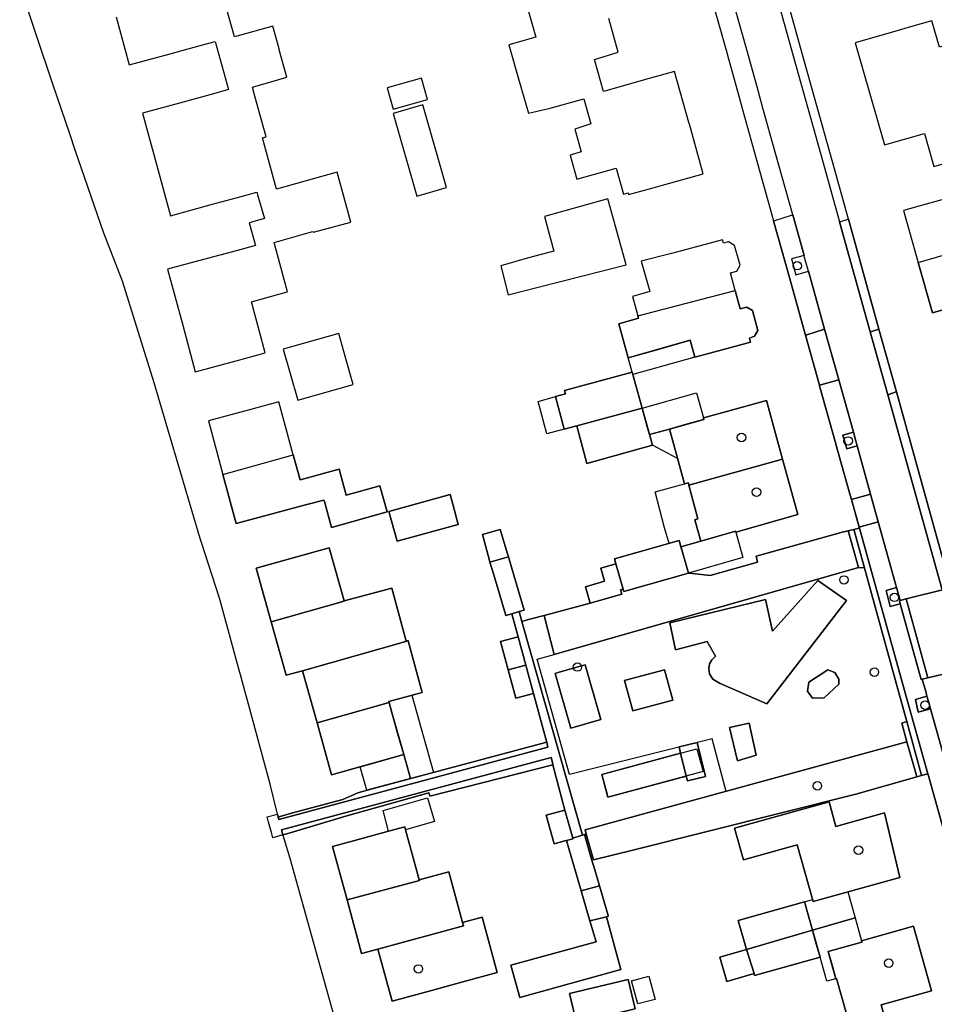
# Model space of a CAD drawing. Header units: inches. Extents: x 167021 to 167232, y 413026 to 413366.
# Tile 2 of 4: x 167043 to 167151, y 413139 to 413256. Entities that reach past the tile are written whole.
import ezdxf

# ---------------------------------------------------------------- set-up
doc = ezdxf.new("R2010")
doc.units = ezdxf.units.IN
doc.header["$MEASUREMENT"] = 0
doc.header["$PDMODE"] = 33
doc.header["$PDSIZE"] = -3
for name, color, linetype in [('begroeidTerreindeel_v selection', 13, 'Continuous'), ('bomen_20_1', 130, 'Continuous'), ('functioneelGebied_v selection', 198, 'Continuous'), ('gebouwInstallatie_v selection', 142, 'Continuous'), ('hagen', 122, 'Continuous'), ('huisnummerreeks_p selection', 17, 'Continuous'), ('onbegroeidTerreindeel_v selection', 217, 'Continuous'), ('onbegroeidTerreindeel_v selection 1', 62, 'Continuous'), ('overigBouwwerk_v selection', 142, 'Continuous'), ('pand_v selection', 171, 'Continuous'), ('wegdeel_v selection', 26, 'Continuous')]:
    doc.layers.add(name, color=color, linetype=linetype)

msp = doc.modelspace()

# ---------------------------------------------------------------- linework, layer by layer
at = {"layer": 'begroeidTerreindeel_v selection'}
for points in [[(167103.356, 413184.859), (167105.037, 413185.293), (167105.074, 413185.148), (167106.226, 413180.682), (167142.208, 413190.989), (167141.049, 413195.179), (167141.009, 413195.324), (167141.647, 413195.475), (167141.687, 413195.33), (167146.862, 413176.61), (167147.924, 413172.771), (167147.356, 413172.577), (167147.952, 413170.362), (167109.89, 413159.955), (167110.031, 413159.452), (167109.838, 413159.402), (167109.569, 413159.325), (167102.408, 413184.602), (167102.924, 413184.742)], [(167142.316, 413195.633), (167147.667, 413176.452), (167150.414, 413166.607), (167149.685, 413166.399), (167149.645, 413166.543), (167147.924, 413172.771), (167146.862, 413176.61), (167141.687, 413195.33), (167141.647, 413195.475)], [(167110.495, 413186.746), (167114.246, 413187.811), (167114.095, 413188.343), (167114.382, 413188.424), (167114.46, 413188.15), (167122.1, 413190.32), (167122.576, 413190.268), (167124.667, 413190.037), (167130.284, 413191.593), (167130.126, 413192.295), (167130.987, 413192.537), (167140.427, 413195.186), (167141.009, 413195.324), (167141.049, 413195.179), (167142.208, 413190.989), (167106.226, 413180.682), (167105.074, 413185.148), (167105.037, 413185.293)], [(167125.305, 413180.501), (167124.883, 413180.057), (167124.61, 413179.59), (167124.518, 413179.026), (167124.598, 413178.407), (167125.005, 413177.765), (167125.779, 413177.318), (167131.372, 413174.845), (167140.782, 413187.072), (167137.423, 413189.447), (167132.046, 413183.468), (167131.231, 413187.207), (167119.903, 413184.43), (167120.596, 413181.232), (167124.306, 413182.22)], [(167147.851, 413187.263), (167150.416, 413177.937), (167149.753, 413177.772), (167149.616, 413177.738), (167147.149, 413186.676), (167147.049, 413187.04), (167147.159, 413187.071)], [(167106.37, 413178.464), (167108.201, 413171.998), (167111.74, 413173.001), (167109.909, 413179.467), (167106.533, 413178.51)], [(167119.295, 413178.898), (167114.686, 413177.655), (167114.546, 413177.617), (167115.515, 413174.022), (167120.264, 413175.303)], [(167136.193, 413176.37), (167136.788, 413175.539), (167138.174, 413175.58), (167139.885, 413177.183), (167139.901, 413177.792), (167139.402, 413178.547), (167138.602, 413178.89), (167136.347, 413177.424)], [(167126.947, 413172.069), (167127.892, 413168.127), (167130.112, 413168.802), (167129.284, 413172.577)], [(167147.924, 413172.771), (167149.645, 413166.543), (167149.685, 413166.399), (167149.108, 413166.233), (167149.103, 413166.232), (167149.062, 413166.376), (167147.952, 413170.362), (167147.356, 413172.577)], [(167075.171, 413161.926), (167081.25, 413163.565), (167083.002, 413164.325), (167084.697, 413164.817), (167105.202, 413170.279), (167105.338, 413170.315), (167105.347, 413170.317), (167105.5, 413169.75), (167073.679, 413161.198), (167073.611, 413161.468), (167073.842, 413161.536)], [(167141.91, 413164.174), (167115.681, 413157.606), (167110.888, 413156.406), (167110.031, 413159.452), (167109.89, 413159.955), (167147.952, 413170.362), (167149.062, 413166.376), (167149.103, 413166.232)], [(167122.002, 413165.746), (167124.139, 413166.28), (167123.133, 413170.307), (167120.996, 413169.773), (167121.185, 413169.016), (167111.862, 413166.49), (167112.575, 413163.86), (167112.588, 413163.811), (167121.858, 413166.322)], [(167106.09, 413167.657), (167091.532, 413163.93), (167091.517, 413163.983), (167091.42, 413164.334), (167081.7, 413161.628), (167074.62, 413159.514), (167074.165, 413159.378), (167073.987, 413159.971), (167105.86, 413168.53), (167106.024, 413167.909)]]:
    msp.add_lwpolyline(points, close=True, dxfattribs=at)
at = {"layer": 'bomen_20_1'}
for p in [(167134.979, 413226.644), (167140.991, 413205.933), (167140.5, 413189.5), (167146.463, 413187.437), (167108.978, 413179.203), (167144.1, 413178.6), (167150.1, 413174.7), (167137.361, 413165.172)]:
    msp.add_point(p, dxfattribs=at)
at = {"layer": 'functioneelGebied_v selection'}
for points in [[(167142.894, 413190.964), (167147.924, 413172.771), (167147.356, 413172.577), (167147.952, 413170.362), (167126.575, 413164.517), (167124.932, 413170.735), (167108.046, 413166.517), (167104.221, 413180.126), (167106.226, 413180.682), (167142.208, 413190.989)], [(167123.837, 413166.858), (167112.588, 413163.811), (167111.862, 413166.49), (167121.334, 413169.056), (167123.111, 413169.537)]]:
    msp.add_lwpolyline(points, close=True, dxfattribs=at)
at = {"layer": 'gebouwInstallatie_v selection'}
for points in [[(167122.319, 413217.825), (167122.599, 413216.824), (167122.879, 413215.823), (167115.549, 413213.766), (167114.987, 413215.768), (167118.653, 413216.797)], [(167104.336, 413210.612), (167106.376, 413211.165), (167106.898, 413209.242), (167107.419, 413207.318), (167105.379, 413206.765)], [(167120.817, 413203.873), (167117.859, 413205.428), (167117.509, 413206.68), (167119.85, 413207.334), (167120.209, 413206.051), (167120.567, 413204.768)], [(167123.567, 413194.089), (167121.219, 413193.422), (167121.012, 413194.15), (167119.823, 413193.812), (167119.298, 413195.662), (167118.16, 413199.91), (167121.662, 413200.849), (167122.097, 413200.965), (167122.165, 413200.711), (167123.235, 413196.717), (167122.861, 413196.613)], [(167087.08, 413173.68), (167086.704, 413175.014), (167086.668, 413175.142), (167088.647, 413175.675), (167089.392, 413175.876), (167091.965, 413166.753), (167089.239, 413166.027), (167088.44, 413168.86), (167087.76, 413171.27)]]:
    msp.add_lwpolyline(points, close=True, dxfattribs=at)
at = {"layer": 'hagen'}
for points in [[(167142.316, 413195.633), (167141.647, 413195.475), (167141.687, 413195.33), (167146.862, 413176.61), (167147.924, 413172.771), (167149.645, 413166.543), (167149.685, 413166.399), (167150.414, 413166.607), (167147.667, 413176.452)], [(167147.851, 413187.263), (167147.159, 413187.071), (167147.049, 413187.04), (167147.149, 413186.676), (167149.616, 413177.738), (167149.753, 413177.772), (167150.416, 413177.937)], [(167147.924, 413172.771), (167147.356, 413172.577), (167147.952, 413170.362), (167149.062, 413166.376), (167149.103, 413166.232), (167149.108, 413166.233), (167149.685, 413166.399), (167149.645, 413166.543)], [(167106.09, 413167.657), (167106.024, 413167.909), (167105.86, 413168.53), (167073.987, 413159.971), (167074.165, 413159.378), (167074.62, 413159.514), (167081.7, 413161.628), (167091.42, 413164.334), (167091.517, 413163.983), (167091.532, 413163.93)]]:
    msp.add_lwpolyline(points, close=True, dxfattribs=at)
at = {"layer": 'huisnummerreeks_p selection'}
for p in [(167128.384, 413206.341), (167130.16, 413199.877), (167142.218, 413157.562), (167145.794, 413144.208), (167090.176, 413143.531)]:
    msp.add_point(p, dxfattribs=at)
at = {"layer": 'onbegroeidTerreindeel_v selection'}
for points in [[(167124.454, 413259.657), (167126.716, 413251.549), (167126.719, 413251.538), (167128.233, 413246.114), (167128.517, 413245.094), (167130.096, 413239.435), (167131.989, 413232.649), (167132.185, 413231.947), (167134.05, 413225.26), (167134.052, 413225.254), (167135.803, 413218.979), (167135.953, 413218.442), (167137.602, 413212.531), (167137.623, 413212.455), (167139.542, 413205.577), (167139.544, 413205.569), (167141.227, 413199.537), (167141.375, 413199.005), (167142.281, 413195.758), (167142.316, 413195.633), (167141.647, 413195.475), (167141.009, 413195.324), (167140.427, 413195.186), (167130.987, 413192.537), (167130.126, 413192.295), (167130.284, 413191.593), (167124.667, 413190.037), (167122.576, 413190.268), (167122.1, 413190.32), (167121.012, 413194.15), (167113.372, 413191.98), (167113.539, 413191.392), (167111.738, 413190.88), (167112.175, 413189.341), (167109.938, 413188.705), (167110.495, 413186.746), (167105.037, 413185.293), (167103.356, 413184.859), (167102.924, 413184.742), (167102.408, 413184.602), (167102.091, 413185.769), (167102.67, 413185.94), (167101.256, 413190.736), (167100.816, 413192.226), (167100.704, 413192.606), (167099.862, 413195.459), (167097.747, 413194.891), (167098.534, 413191.966), (167098.637, 413191.617), (167099.086, 413190.096), (167100.5, 413185.3), (167101.223, 413185.513), (167101.97, 413182.79), (167099.883, 413182.218), (167100.799, 413178.875), (167101.71, 413175.52), (167103.79, 413176.09), (167105.242, 413170.707), (167105.347, 413170.317), (167105.338, 413170.315), (167105.202, 413170.279), (167084.697, 413164.817), (167083.002, 413164.325), (167081.25, 413163.565), (167075.171, 413161.926), (167073.842, 413161.536), (167073.611, 413161.468), (167073.518, 413161.839), (167072.632, 413165.371), (167069.955, 413175.245), (167069.643, 413176.396), (167069.209, 413177.998), (167068.906, 413179.116), (167066.747, 413187.079), (167066.619, 413187.478), (167064.155, 413195.165), (167064.144, 413195.198), (167060.551, 413207.321), (167058.929, 413212.782), (167055.174, 413224.814), (167052.983, 413230.508), (167049.606, 413240.317), (167048.953, 413242.212), (167046.963, 413248.109), (167043.034, 413259.773)], [(167054.451, 413256.064), (167055.99, 413250.38), (167060.82, 413251.69), (167064.394, 413252.659), (167066.157, 413253.137), (167066.948, 413250.293), (167067.739, 413247.449), (167065.955, 413246.961), (167062.371, 413245.98), (167057.55, 413244.66), (167059.283, 413238.314), (167060.86, 413232.54), (167065.68, 413233.86), (167069.239, 413234.835), (167071.081, 413235.34), (167071.167, 413235.038), (167071.97, 413232.216), (167070.175, 413231.705), (167070.937, 413229.027), (167068.794, 413228.447), (167065.35, 413227.52), (167060.52, 413226.22), (167062.308, 413219.613), (167063.8, 413214.1), (167068.621, 413215.41), (167072.071, 413216.347), (167070.552, 413221.954), (167070.438, 413222.375), (167073.667, 413223.26), (167074.707, 413223.545), (167073.11, 413229.387), (167077.52, 413230.643), (167077.726, 413230.701), (167077.758, 413230.588), (167082.174, 413231.795), (167081.351, 413234.805), (167080.556, 413237.712), (167077.908, 413236.958), (167073.401, 413235.674), (167071.74, 413241.751), (167072.169, 413241.869), (167070.856, 413246.675), (167070.546, 413247.756), (167074.632, 413248.926), (167073.731, 413252.165), (167073.703, 413252.265), (167072.951, 413254.968), (167068.416, 413253.706), (167066.837, 413259.488)], [(167102.411, 413259.481), (167104.045, 413253.665), (167100.866, 413252.741), (167102.112, 413248.454), (167103.217, 413244.652), (167105.779, 413245.281), (167109.735, 413246.38), (167110.559, 413243.398), (167108.665, 413242.777), (167109.421, 413240.084), (167108.114, 413239.717), (167108.165, 413239.536), (167108.91, 413236.88), (167113.545, 413238.18), (167114.415, 413235.081), (167114.977, 413235.239), (167115.031, 413235.046), (167117.92, 413235.856), (167119.04, 413236.17), (167123.86, 413237.52), (167122.22, 413243.382), (167122.167, 413243.572), (167120.48, 413249.6), (167117.476, 413248.759), (167112.077, 413247.246), (167111.018, 413251.021), (167113.812, 413251.885), (167112.696, 413255.863)], [(167155.742, 413179.18), (167146.692, 413211.725), (167144.633, 413219.128), (167141.017, 413232.134), (167139.084, 413239.087), (167135.566, 413251.739), (167133.271, 413259.992)], [(167080.206, 413137.965), (167075.002, 413156.586), (167074.19, 413159.296), (167074.165, 413159.378), (167074.62, 413159.514), (167081.7, 413161.628), (167091.42, 413164.334), (167091.517, 413163.983), (167091.532, 413163.93), (167106.09, 413167.657), (167107.5, 413162.31), (167105.29, 413161.69), (167106.22, 413158.31), (167107.512, 413158.665), (167107.689, 413158.714), (167108.51, 413155.88), (167109.423, 413152.763), (167110.464, 413149.21), (167111.189, 413146.734), (167101.111, 413143.976), (167102.153, 413140.17), (167114.123, 413143.446), (167112.412, 413149.702), (167112.637, 413149.759), (167112.614, 413149.84), (167111.59, 413153.337), (167111.032, 413155.241), (167110.66, 413156.51), (167109.838, 413159.402), (167110.031, 413159.452), (167110.888, 413156.406), (167115.681, 413157.606), (167141.91, 413164.174), (167149.103, 413166.232), (167149.108, 413166.233), (167149.685, 413166.399), (167150.414, 413166.607), (167150.485, 413166.353), (167153.473, 413155.642)]]:
    msp.add_lwpolyline(points, dxfattribs=at)
for points in [[(167151.13, 413238.37), (167161.086, 413241.236), (167159.464, 413246.868), (167155.467, 413245.717), (167154.241, 413249.974), (167158.932, 413251.325), (167158.158, 413254.312), (167151.79, 413252.484), (167150.899, 413255.589), (167148.347, 413254.857), (167146.65, 413254.37), (167141.84, 413252.99), (167143.567, 413246.959), (167145.3, 413240.91), (167150.01, 413242.26)], [(167090.554, 413248.801), (167086.499, 413247.675), (167087.203, 413245.141), (167091.258, 413246.267)], [(167090.686, 413245.645), (167087.184, 413244.633), (167090.008, 413234.866), (167093.51, 413235.878)], [(167160.508, 413219.577), (167168.313, 413221.799), (167168.124, 413222.473), (167167.221, 413225.211), (167166.96, 413226.142), (167161.389, 413224.574), (167159.831, 413230.108), (167163.227, 413231.064), (167163.19, 413231.195), (167163.119, 413231.447), (167166.627, 413232.434), (167165.816, 413235.313), (167162.309, 413234.326), (167154.871, 413232.232), (167154.091, 413235.022), (167152.33, 413234.52), (167147.52, 413233.15), (167149.238, 413227.126), (167149.266, 413227.027), (167150.96, 413221.09), (167155.77, 413222.46), (167157.47, 413222.944), (167157.404, 413223.175), (167159.328, 413223.722)], [(167103.2, 413227.568), (167099.909, 413226.644), (167100.781, 413223.202), (167104.183, 413224.064), (167114.764, 413226.744), (167113.723, 413230.456), (167112.57, 413234.564), (167105.082, 413232.463), (167105.42, 413231.257), (167106.193, 413228.37)], [(167116.521, 413227.189), (167117.533, 413223.582), (167115.492, 413223.009), (167116.135, 413220.715), (167116.211, 413220.446), (167113.86, 413219.787), (167114.987, 413215.768), (167122.319, 413217.825), (167122.879, 413215.823), (167124.62, 413216.3), (167129.44, 413217.62), (167129.31, 413218.094), (167129.93, 413218.301), (167130.319, 413219.003), (167129.691, 413221.345), (167129.014, 413221.758), (167128.239, 413221.546), (167127.639, 413223.711), (167127.065, 413225.783), (167127.829, 413225.979), (167128.215, 413226.689), (167127.568, 413229.042), (167126.858, 413229.452), (167126.248, 413229.306), (167126.129, 413229.691), (167121.3, 413228.4), (167120.096, 413228.095)], [(167081.565, 413215.776), (167080.757, 413218.638), (167074.199, 413216.786), (167075.01, 413213.913), (167075.907, 413210.738), (167082.465, 413212.59)], [(167107.457, 413211.883), (167107.564, 413211.487), (167106.376, 413211.165), (167107.419, 413207.318), (167108.901, 413207.72), (167110.109, 413203.262), (167117.859, 413205.428), (167116.633, 413209.817), (167115.451, 413214.048)], [(167131.33, 413210.72), (167126.51, 413209.39), (167123.884, 413208.657), (167123.935, 413208.476), (167119.85, 413207.334), (167120.567, 413204.768), (167121.662, 413200.849), (167122.097, 413200.965), (167122.165, 413200.711), (167123.235, 413196.717), (167122.861, 413196.613), (167123.567, 413194.089), (167127.67, 413195.26), (167127.7, 413195.15), (167135.03, 413197.25), (167133.237, 413203.779)], [(167075.39, 413204.296), (167073.696, 413210.554), (167070.19, 413209.61), (167065.36, 413208.31), (167067.074, 413201.96), (167068.64, 413196.16), (167076.985, 413198.406), (167079.014, 413198.952), (167079.059, 413198.789), (167079.91, 413195.714), (167086.487, 413197.535), (167085.636, 413200.61), (167081.648, 413199.506), (167080.805, 413202.589), (167076.194, 413201.329)], [(167141.864, 413206.047), (167142.057, 413205.354), (167140.825, 413205.01), (167140.347, 413206.612), (167141.608, 413206.964)], [(167093.923, 413199.593), (167086.702, 413197.594), (167087.658, 413194.093), (167094.886, 413196.066), (167094.231, 413198.466)], [(167088.718, 413182.275), (167087.031, 413188.537), (167081.4, 413187.02), (167079.63, 413193.308), (167075.79, 413192.23), (167070.98, 413190.88), (167072.76, 413184.555), (167074.54, 413178.23), (167076.46, 413178.77), (167078.19, 413172.62), (167079.92, 413166.47), (167088.44, 413168.86), (167087.08, 413173.68), (167086.704, 413175.014), (167086.668, 413175.142), (167090.625, 413176.208), (167088.986, 413182.292), (167088.972, 413182.344)], [(167140.782, 413187.072), (167131.372, 413174.845), (167125.779, 413177.318), (167125.005, 413177.765), (167124.598, 413178.407), (167124.518, 413179.026), (167124.61, 413179.59), (167124.883, 413180.057), (167125.305, 413180.501), (167124.306, 413182.22), (167120.596, 413181.232), (167119.903, 413184.43), (167131.231, 413187.207), (167132.046, 413183.468), (167137.423, 413189.447)], [(167146.73, 413188.609), (167147.159, 413187.071), (167147.049, 413187.04), (167147.149, 413186.676), (167145.976, 413186.352), (167145.48, 413188.261)], [(167109.909, 413179.467), (167111.74, 413173.001), (167108.201, 413171.998), (167106.37, 413178.464), (167106.533, 413178.51)], [(167119.295, 413178.898), (167120.264, 413175.303), (167115.515, 413174.022), (167114.546, 413177.617), (167114.686, 413177.655)], [(167139.885, 413177.183), (167138.174, 413175.58), (167136.788, 413175.539), (167136.193, 413176.37), (167136.347, 413177.424), (167138.602, 413178.89), (167139.402, 413178.547), (167139.901, 413177.792)], [(167150.491, 413175.128), (167150.729, 413174.274), (167149.279, 413173.869), (167148.943, 413175.373), (167150.316, 413175.756)], [(167129.284, 413172.577), (167130.112, 413168.802), (167127.892, 413168.127), (167126.947, 413172.069)], [(167122.002, 413165.746), (167121.858, 413166.322), (167121.185, 413169.016), (167120.996, 413169.773), (167123.133, 413170.307), (167124.139, 413166.28)], [(167111.862, 413166.49), (167121.185, 413169.016), (167121.858, 413166.322), (167112.588, 413163.811), (167112.575, 413163.86)], [(167136.841, 413151.49), (167147.091, 413154.35), (167145.28, 413161.98), (167139.55, 413160.38), (167138.75, 413163.27), (167127.57, 413160.15), (167128.605, 413156.44), (167134.964, 413158.215)], [(167087.06, 413139.73), (167091.88, 413141.03), (167095.431, 413141.988), (167099.498, 413143.108), (167097.705, 413149.66), (167095.397, 413149.028), (167093.758, 413155.019), (167090.273, 413154.065), (167089.88, 413155.51), (167088.673, 413159.951), (167088.57, 413160.33), (167086.655, 413159.81), (167082.519, 413158.686), (167080.03, 413158.01), (167081.75, 413151.68), (167083.47, 413145.35), (167085.4, 413145.87)], [(167126.651, 413142.043), (167129.87, 413142.971), (167129.937, 413142.739), (167137.668, 413144.918), (167136.772, 413148.098), (167135.82, 413151.475), (167127.974, 413149.264), (167128.97, 413145.812), (167125.827, 413144.906)], [(167141.481, 413135.842), (167145.684, 413136.417), (167144.886, 413139.271), (167146.05, 413139.6), (167150.86, 413140.96), (167148.76, 413148.44), (167148.717, 413148.593), (167142.567, 413146.867), (167142.611, 413146.711), (167138.636, 413145.595), (167139.541, 413142.372), (167139.608, 413142.391), (167140.808, 413138.222)], [(167108.89, 413137.16), (167115.808, 413138.818), (167114.98, 413142.275), (167108.062, 413140.617)]]:
    msp.add_lwpolyline(points, close=True, dxfattribs=at)
at = {"layer": 'onbegroeidTerreindeel_v selection 1'}
for points in [[(167124.454, 413259.657), (167126.716, 413251.549), (167126.719, 413251.538), (167128.233, 413246.114), (167128.517, 413245.094), (167130.096, 413239.435), (167131.989, 413232.649), (167132.185, 413231.947), (167134.05, 413225.26), (167134.052, 413225.254), (167135.803, 413218.979), (167135.953, 413218.442), (167137.602, 413212.531), (167137.623, 413212.455), (167139.542, 413205.577), (167139.544, 413205.569), (167141.227, 413199.537), (167141.375, 413199.005), (167142.281, 413195.758), (167142.316, 413195.633), (167141.647, 413195.475), (167141.009, 413195.324), (167140.427, 413195.186), (167130.987, 413192.537), (167130.126, 413192.295), (167130.284, 413191.593), (167124.667, 413190.037), (167122.576, 413190.268), (167122.1, 413190.32), (167121.012, 413194.15), (167113.372, 413191.98), (167113.539, 413191.392), (167111.738, 413190.88), (167112.175, 413189.341), (167109.938, 413188.705), (167110.495, 413186.746), (167105.037, 413185.293), (167103.356, 413184.859), (167102.924, 413184.742), (167102.408, 413184.602), (167102.091, 413185.769), (167102.67, 413185.94), (167101.256, 413190.736), (167100.816, 413192.226), (167100.704, 413192.606), (167099.862, 413195.459), (167097.747, 413194.891), (167098.534, 413191.966), (167098.637, 413191.617), (167099.086, 413190.096), (167100.5, 413185.3), (167101.223, 413185.513), (167101.97, 413182.79), (167099.883, 413182.218), (167100.799, 413178.875), (167101.71, 413175.52), (167103.79, 413176.09), (167105.242, 413170.707), (167105.347, 413170.317), (167105.338, 413170.315), (167105.202, 413170.279), (167084.697, 413164.817), (167083.002, 413164.325), (167081.25, 413163.565), (167075.171, 413161.926), (167073.842, 413161.536), (167073.611, 413161.468), (167073.518, 413161.839), (167072.632, 413165.371), (167069.955, 413175.245), (167069.643, 413176.396), (167069.209, 413177.998), (167068.906, 413179.116), (167066.747, 413187.079), (167066.619, 413187.478), (167064.155, 413195.165), (167064.144, 413195.198), (167060.551, 413207.321), (167058.929, 413212.782), (167055.174, 413224.814), (167052.983, 413230.508), (167049.606, 413240.317), (167048.953, 413242.212), (167046.963, 413248.109), (167043.034, 413259.773)], [(167054.451, 413256.064), (167055.99, 413250.38), (167060.82, 413251.69), (167064.394, 413252.659), (167066.157, 413253.137), (167066.948, 413250.293), (167067.739, 413247.449), (167065.955, 413246.961), (167062.371, 413245.98), (167057.55, 413244.66), (167059.283, 413238.314), (167060.86, 413232.54), (167065.68, 413233.86), (167069.239, 413234.835), (167071.081, 413235.34), (167071.167, 413235.038), (167071.97, 413232.216), (167070.175, 413231.705), (167070.937, 413229.027), (167068.794, 413228.447), (167065.35, 413227.52), (167060.52, 413226.22), (167062.308, 413219.613), (167063.8, 413214.1), (167068.621, 413215.41), (167072.071, 413216.347), (167070.552, 413221.954), (167070.438, 413222.375), (167073.667, 413223.26), (167074.707, 413223.545), (167073.11, 413229.387), (167077.52, 413230.643), (167077.726, 413230.701), (167077.758, 413230.588), (167082.174, 413231.795), (167081.351, 413234.805), (167080.556, 413237.712), (167077.908, 413236.958), (167073.401, 413235.674), (167071.74, 413241.751), (167072.169, 413241.869), (167070.856, 413246.675), (167070.546, 413247.756), (167074.632, 413248.926), (167073.731, 413252.165), (167073.703, 413252.265), (167072.951, 413254.968), (167068.416, 413253.706), (167066.837, 413259.488)], [(167102.411, 413259.481), (167104.045, 413253.665), (167100.866, 413252.741), (167102.112, 413248.454), (167103.217, 413244.652), (167105.779, 413245.281), (167109.735, 413246.38), (167110.559, 413243.398), (167108.665, 413242.777), (167109.421, 413240.084), (167108.114, 413239.717), (167108.165, 413239.536), (167108.91, 413236.88), (167113.545, 413238.18), (167114.415, 413235.081), (167114.977, 413235.239), (167115.031, 413235.046), (167117.92, 413235.856), (167119.04, 413236.17), (167123.86, 413237.52), (167122.22, 413243.382), (167122.167, 413243.572), (167120.48, 413249.6), (167117.476, 413248.759), (167112.077, 413247.246), (167111.018, 413251.021), (167113.812, 413251.885), (167112.696, 413255.863)], [(167155.742, 413179.18), (167146.692, 413211.725), (167144.633, 413219.128), (167141.017, 413232.134), (167139.084, 413239.087), (167135.566, 413251.739), (167133.271, 413259.992)], [(167080.206, 413137.965), (167075.002, 413156.586), (167074.19, 413159.296), (167074.165, 413159.378), (167074.62, 413159.514), (167081.7, 413161.628), (167091.42, 413164.334), (167091.517, 413163.983), (167091.532, 413163.93), (167106.09, 413167.657), (167107.5, 413162.31), (167105.29, 413161.69), (167106.22, 413158.31), (167107.512, 413158.665), (167107.689, 413158.714), (167108.51, 413155.88), (167109.423, 413152.763), (167110.464, 413149.21), (167111.189, 413146.734), (167101.111, 413143.976), (167102.153, 413140.17), (167114.123, 413143.446), (167112.412, 413149.702), (167112.637, 413149.759), (167112.614, 413149.84), (167111.59, 413153.337), (167111.032, 413155.241), (167110.66, 413156.51), (167109.838, 413159.402), (167110.031, 413159.452), (167110.888, 413156.406), (167115.681, 413157.606), (167141.91, 413164.174), (167149.103, 413166.232), (167149.108, 413166.233), (167149.685, 413166.399), (167150.414, 413166.607), (167150.485, 413166.353), (167153.473, 413155.642)]]:
    msp.add_lwpolyline(points, dxfattribs=at)
for points in [[(167151.13, 413238.37), (167161.086, 413241.236), (167159.464, 413246.868), (167155.467, 413245.717), (167154.241, 413249.974), (167158.932, 413251.325), (167158.158, 413254.312), (167151.79, 413252.484), (167150.899, 413255.589), (167148.347, 413254.857), (167146.65, 413254.37), (167141.84, 413252.99), (167143.567, 413246.959), (167145.3, 413240.91), (167150.01, 413242.26)], [(167090.554, 413248.801), (167086.499, 413247.675), (167087.203, 413245.141), (167091.258, 413246.267)], [(167090.686, 413245.645), (167087.184, 413244.633), (167090.008, 413234.866), (167093.51, 413235.878)], [(167160.508, 413219.577), (167168.313, 413221.799), (167168.124, 413222.473), (167167.221, 413225.211), (167166.96, 413226.142), (167161.389, 413224.574), (167159.831, 413230.108), (167163.227, 413231.064), (167163.19, 413231.195), (167163.119, 413231.447), (167166.627, 413232.434), (167165.816, 413235.313), (167162.309, 413234.326), (167154.871, 413232.232), (167154.091, 413235.022), (167152.33, 413234.52), (167147.52, 413233.15), (167149.238, 413227.126), (167149.266, 413227.027), (167150.96, 413221.09), (167155.77, 413222.46), (167157.47, 413222.944), (167157.404, 413223.175), (167159.328, 413223.722)], [(167103.2, 413227.568), (167099.909, 413226.644), (167100.781, 413223.202), (167104.183, 413224.064), (167114.764, 413226.744), (167113.723, 413230.456), (167112.57, 413234.564), (167105.082, 413232.463), (167105.42, 413231.257), (167106.193, 413228.37)], [(167116.521, 413227.189), (167117.533, 413223.582), (167115.492, 413223.009), (167116.135, 413220.715), (167116.211, 413220.446), (167113.86, 413219.787), (167114.987, 413215.768), (167122.319, 413217.825), (167122.879, 413215.823), (167124.62, 413216.3), (167129.44, 413217.62), (167129.31, 413218.094), (167129.93, 413218.301), (167130.319, 413219.003), (167129.691, 413221.345), (167129.014, 413221.758), (167128.239, 413221.546), (167127.639, 413223.711), (167127.065, 413225.783), (167127.829, 413225.979), (167128.215, 413226.689), (167127.568, 413229.042), (167126.858, 413229.452), (167126.248, 413229.306), (167126.129, 413229.691), (167121.3, 413228.4), (167120.096, 413228.095)], [(167081.565, 413215.776), (167080.757, 413218.638), (167074.199, 413216.786), (167075.01, 413213.913), (167075.907, 413210.738), (167082.465, 413212.59)], [(167107.457, 413211.883), (167107.564, 413211.487), (167106.376, 413211.165), (167107.419, 413207.318), (167108.901, 413207.72), (167110.109, 413203.262), (167117.859, 413205.428), (167116.633, 413209.817), (167115.451, 413214.048)], [(167131.33, 413210.72), (167126.51, 413209.39), (167123.884, 413208.657), (167123.935, 413208.476), (167119.85, 413207.334), (167120.567, 413204.768), (167121.662, 413200.849), (167122.097, 413200.965), (167122.165, 413200.711), (167123.235, 413196.717), (167122.861, 413196.613), (167123.567, 413194.089), (167127.67, 413195.26), (167127.7, 413195.15), (167135.03, 413197.25), (167133.237, 413203.779)], [(167075.39, 413204.296), (167073.696, 413210.554), (167070.19, 413209.61), (167065.36, 413208.31), (167067.074, 413201.96), (167068.64, 413196.16), (167076.985, 413198.406), (167079.014, 413198.952), (167079.059, 413198.789), (167079.91, 413195.714), (167086.487, 413197.535), (167085.636, 413200.61), (167081.648, 413199.506), (167080.805, 413202.589), (167076.194, 413201.329)], [(167141.864, 413206.047), (167142.057, 413205.354), (167140.825, 413205.01), (167140.347, 413206.612), (167141.608, 413206.964)], [(167093.923, 413199.593), (167086.702, 413197.594), (167087.658, 413194.093), (167094.886, 413196.066), (167094.231, 413198.466)], [(167088.718, 413182.275), (167087.031, 413188.537), (167081.4, 413187.02), (167079.63, 413193.308), (167075.79, 413192.23), (167070.98, 413190.88), (167072.76, 413184.555), (167074.54, 413178.23), (167076.46, 413178.77), (167078.19, 413172.62), (167079.92, 413166.47), (167088.44, 413168.86), (167087.08, 413173.68), (167086.704, 413175.014), (167086.668, 413175.142), (167090.625, 413176.208), (167088.986, 413182.292), (167088.972, 413182.344)], [(167140.782, 413187.072), (167131.372, 413174.845), (167125.779, 413177.318), (167125.005, 413177.765), (167124.598, 413178.407), (167124.518, 413179.026), (167124.61, 413179.59), (167124.883, 413180.057), (167125.305, 413180.501), (167124.306, 413182.22), (167120.596, 413181.232), (167119.903, 413184.43), (167131.231, 413187.207), (167132.046, 413183.468), (167137.423, 413189.447)], [(167146.73, 413188.609), (167147.159, 413187.071), (167147.049, 413187.04), (167147.149, 413186.676), (167145.976, 413186.352), (167145.48, 413188.261)], [(167109.909, 413179.467), (167111.74, 413173.001), (167108.201, 413171.998), (167106.37, 413178.464), (167106.533, 413178.51)], [(167119.295, 413178.898), (167120.264, 413175.303), (167115.515, 413174.022), (167114.546, 413177.617), (167114.686, 413177.655)], [(167139.885, 413177.183), (167138.174, 413175.58), (167136.788, 413175.539), (167136.193, 413176.37), (167136.347, 413177.424), (167138.602, 413178.89), (167139.402, 413178.547), (167139.901, 413177.792)], [(167150.491, 413175.128), (167150.729, 413174.274), (167149.279, 413173.869), (167148.943, 413175.373), (167150.316, 413175.756)], [(167129.284, 413172.577), (167130.112, 413168.802), (167127.892, 413168.127), (167126.947, 413172.069)], [(167122.002, 413165.746), (167121.858, 413166.322), (167121.185, 413169.016), (167120.996, 413169.773), (167123.133, 413170.307), (167124.139, 413166.28)], [(167111.862, 413166.49), (167121.185, 413169.016), (167121.858, 413166.322), (167112.588, 413163.811), (167112.575, 413163.86)], [(167136.841, 413151.49), (167147.091, 413154.35), (167145.28, 413161.98), (167139.55, 413160.38), (167138.75, 413163.27), (167127.57, 413160.15), (167128.605, 413156.44), (167134.964, 413158.215)], [(167087.06, 413139.73), (167091.88, 413141.03), (167095.431, 413141.988), (167099.498, 413143.108), (167097.705, 413149.66), (167095.397, 413149.028), (167093.758, 413155.019), (167090.273, 413154.065), (167089.88, 413155.51), (167088.673, 413159.951), (167088.57, 413160.33), (167086.655, 413159.81), (167082.519, 413158.686), (167080.03, 413158.01), (167081.75, 413151.68), (167083.47, 413145.35), (167085.4, 413145.87)], [(167126.651, 413142.043), (167129.87, 413142.971), (167129.937, 413142.739), (167137.668, 413144.918), (167136.772, 413148.098), (167135.82, 413151.475), (167127.974, 413149.264), (167128.97, 413145.812), (167125.827, 413144.906)], [(167141.481, 413135.842), (167145.684, 413136.417), (167144.886, 413139.271), (167146.05, 413139.6), (167150.86, 413140.96), (167148.76, 413148.44), (167148.717, 413148.593), (167142.567, 413146.867), (167142.611, 413146.711), (167138.636, 413145.595), (167139.541, 413142.372), (167139.608, 413142.391), (167140.808, 413138.222)], [(167108.89, 413137.16), (167115.808, 413138.818), (167114.98, 413142.275), (167108.062, 413140.617)]]:
    msp.add_lwpolyline(points, close=True, dxfattribs=at)
at = {"layer": 'overigBouwwerk_v selection'}
for points in [[(167123.059, 413211.612), (167123.884, 413208.657), (167123.935, 413208.476), (167121.893, 413207.905), (167119.85, 413207.334), (167117.509, 413206.68), (167117.246, 413207.623), (167116.633, 413209.817)], [(167127.7, 413195.15), (167128.551, 413192.153), (167122.1, 413190.32), (167121.556, 413192.235), (167121.219, 413193.422), (167123.567, 413194.089), (167125.619, 413194.675), (167127.67, 413195.26)], [(167089.239, 413166.027), (167084.069, 413164.65), (167083.293, 413167.416), (167084.18, 413167.665), (167088.44, 413168.86)], [(167091.237, 413163.751), (167092.073, 413160.944), (167088.673, 413159.951), (167088.57, 413160.33), (167086.655, 413159.81), (167086.032, 413162.249)], [(167140.957, 413152.638), (167141.812, 413149.575), (167136.772, 413148.098), (167135.82, 413151.475), (167136.771, 413151.74), (167136.841, 413151.49)], [(167137.668, 413144.918), (167137.22, 413146.508), (167136.772, 413148.098), (167141.812, 413149.575), (167142.567, 413146.867), (167142.611, 413146.711), (167140.624, 413146.153), (167138.636, 413145.595), (167139.089, 413143.984), (167139.541, 413142.372), (167138.468, 413142.071)], [(167117.432, 413142.681), (167118.191, 413139.933), (167116.135, 413139.396), (167115.367, 413142.135)]]:
    msp.add_lwpolyline(points, close=True, dxfattribs=at)
at = {"layer": 'pand_v selection'}
for points in [[(167167.221, 413225.211), (167168.124, 413222.473), (167168.313, 413221.799), (167160.508, 413219.577), (167159.328, 413223.722), (167157.404, 413223.175), (167157.47, 413222.944), (167155.77, 413222.46), (167150.96, 413221.09), (167149.266, 413227.027), (167159.831, 413230.108), (167161.389, 413224.574), (167166.96, 413226.142)], [(167129.691, 413221.345), (167130.319, 413219.003), (167129.93, 413218.301), (167129.31, 413218.094), (167129.44, 413217.62), (167124.62, 413216.3), (167122.879, 413215.823), (167122.319, 413217.825), (167114.987, 413215.768), (167113.86, 413219.787), (167116.211, 413220.446), (167116.135, 413220.715), (167127.639, 413223.711), (167128.239, 413221.546), (167129.014, 413221.758)], [(167115.451, 413214.048), (167116.633, 413209.817), (167108.901, 413207.72), (167107.419, 413207.318), (167106.376, 413211.165), (167107.564, 413211.487), (167107.457, 413211.883)], [(167131.33, 413210.72), (167133.237, 413203.779), (167122.165, 413200.711), (167122.097, 413200.965), (167121.662, 413200.849), (167120.567, 413204.768), (167119.85, 413207.334), (167123.935, 413208.476), (167123.884, 413208.657), (167126.51, 413209.39)], [(167116.633, 413209.817), (167117.859, 413205.428), (167110.109, 413203.262), (167108.901, 413207.72)], [(167080.805, 413202.589), (167081.648, 413199.506), (167085.636, 413200.61), (167086.487, 413197.535), (167079.91, 413195.714), (167079.059, 413198.789), (167079.014, 413198.952), (167076.985, 413198.406), (167068.64, 413196.16), (167067.074, 413201.96), (167075.39, 413204.296), (167076.194, 413201.329)], [(167133.237, 413203.779), (167135.03, 413197.25), (167127.7, 413195.15), (167127.67, 413195.26), (167123.567, 413194.089), (167122.861, 413196.613), (167123.235, 413196.717), (167122.165, 413200.711)], [(167094.231, 413198.466), (167094.886, 413196.066), (167087.658, 413194.093), (167086.702, 413197.594), (167093.923, 413199.593)], [(167099.862, 413195.459), (167100.704, 413192.606), (167100.816, 413192.226), (167098.637, 413191.617), (167098.534, 413191.966), (167097.747, 413194.891)], [(167079.63, 413193.308), (167081.4, 413187.02), (167081.409, 413186.988), (167072.76, 413184.555), (167070.98, 413190.88), (167075.79, 413192.23)], [(167113.372, 413191.98), (167121.012, 413194.15), (167122.1, 413190.32), (167114.46, 413188.15), (167114.382, 413188.424), (167113.539, 413191.392)], [(167101.256, 413190.736), (167102.67, 413185.94), (167102.091, 413185.769), (167101.223, 413185.513), (167100.5, 413185.3), (167099.086, 413190.096), (167098.637, 413191.617), (167100.816, 413192.226)], [(167113.539, 413191.392), (167114.382, 413188.424), (167114.095, 413188.343), (167114.246, 413187.811), (167110.495, 413186.746), (167109.938, 413188.705), (167112.175, 413189.341), (167111.738, 413190.88)], [(167087.031, 413188.537), (167088.718, 413182.275), (167088.972, 413182.344), (167088.986, 413182.292), (167076.46, 413178.77), (167074.54, 413178.23), (167072.76, 413184.555), (167081.409, 413186.988), (167081.4, 413187.02)], [(167102.881, 413179.436), (167100.799, 413178.875), (167099.883, 413182.218), (167101.97, 413182.79)], [(167088.986, 413182.292), (167090.625, 413176.208), (167086.668, 413175.142), (167086.704, 413175.014), (167078.19, 413172.62), (167076.46, 413178.77)], [(167102.881, 413179.436), (167103.79, 413176.09), (167101.71, 413175.52), (167100.799, 413178.875)], [(167087.08, 413173.68), (167088.44, 413168.86), (167079.92, 413166.47), (167078.19, 413172.62), (167086.704, 413175.014)], [(167145.28, 413161.98), (167147.091, 413154.35), (167136.841, 413151.49), (167134.964, 413158.215), (167128.605, 413156.44), (167127.57, 413160.15), (167138.75, 413163.27), (167139.55, 413160.38)], [(167107.5, 413162.31), (167108.42, 413158.992), (167108.44, 413158.92), (167107.689, 413158.714), (167107.512, 413158.665), (167106.22, 413158.31), (167105.29, 413161.69)], [(167088.57, 413160.33), (167088.673, 413159.951), (167089.88, 413155.51), (167090.273, 413154.065), (167090.29, 413154), (167081.75, 413151.68), (167080.03, 413158.01), (167082.519, 413158.686), (167086.655, 413159.81)], [(167111.032, 413155.241), (167111.59, 413153.337), (167109.423, 413152.763), (167108.51, 413155.88), (167107.689, 413158.714), (167108.44, 413158.92), (167108.42, 413158.992), (167109.3, 413159.247), (167109.569, 413159.325), (167109.838, 413159.402), (167110.66, 413156.51)], [(167093.758, 413155.019), (167095.397, 413149.028), (167095.509, 413148.617), (167085.4, 413145.87), (167083.47, 413145.35), (167081.75, 413151.68), (167090.29, 413154), (167090.273, 413154.065)], [(167111.59, 413153.337), (167112.614, 413149.84), (167112.637, 413149.759), (167112.412, 413149.702), (167110.464, 413149.21), (167109.423, 413152.763)], [(167135.82, 413151.475), (167136.772, 413148.098), (167128.97, 413145.812), (167127.974, 413149.264)], [(167097.705, 413149.66), (167099.498, 413143.108), (167095.431, 413141.988), (167091.88, 413141.03), (167087.06, 413139.73), (167085.4, 413145.87), (167095.509, 413148.617), (167095.397, 413149.028)], [(167114.123, 413143.446), (167102.153, 413140.17), (167101.111, 413143.976), (167111.189, 413146.734), (167110.464, 413149.21), (167112.412, 413149.702)], [(167136.772, 413148.098), (167137.668, 413144.918), (167129.937, 413142.739), (167129.87, 413142.971), (167128.97, 413145.812)], [(167148.76, 413148.44), (167150.86, 413140.96), (167146.05, 413139.6), (167144.886, 413139.271), (167145.684, 413136.417), (167141.481, 413135.842), (167140.808, 413138.222), (167139.608, 413142.391), (167139.541, 413142.372), (167138.636, 413145.595), (167142.611, 413146.711), (167142.567, 413146.867), (167148.717, 413148.593)], [(167128.97, 413145.812), (167129.87, 413142.971), (167126.651, 413142.043), (167125.827, 413144.906)], [(167114.98, 413142.275), (167115.808, 413138.818), (167108.89, 413137.16), (167108.062, 413140.617)]]:
    msp.add_lwpolyline(points, close=True, dxfattribs=at)
at = {"layer": 'wegdeel_v selection'}
for points in [[(167151.978, 413188.282), (167147.997, 413187.299), (167147.851, 413187.263), (167147.159, 413187.071), (167146.73, 413188.609), (167144.562, 413196.377), (167143.648, 413199.654), (167142.057, 413205.354), (167141.864, 413206.047), (167141.608, 413206.964), (167141.568, 413207.109), (167139.884, 413213.145), (167138.214, 413219.129), (167136.303, 413225.978), (167136.188, 413226.39), (167135.848, 413227.609), (167135.781, 413227.85), (167134.44, 413232.656), (167132.375, 413240.057), (167130.922, 413245.265), (167130.708, 413246.03), (167130.477, 413246.859), (167130.415, 413247.083), (167128.995, 413252.17), (167126.657, 413260.55)], [(167132.189, 413259.701), (167134.498, 413251.432), (167138.028, 413238.79), (167139.972, 413231.831), (167143.598, 413218.846), (167145.68, 413211.391), (167152.124, 413188.318)], [(167153.473, 413155.642), (167150.485, 413166.353), (167150.414, 413166.607), (167147.667, 413176.452), (167142.316, 413195.633), (167142.281, 413195.758), (167142.426, 413195.797), (167144.418, 413196.338), (167144.562, 413196.377), (167146.73, 413188.609), (167145.48, 413188.261), (167145.976, 413186.352), (167147.149, 413186.676), (167149.616, 413177.738), (167149.753, 413177.772), (167150.163, 413176.303), (167150.316, 413175.756), (167148.943, 413175.373), (167149.279, 413173.869), (167150.729, 413174.274), (167152.687, 413167.257)], [(167154.566, 413178.906), (167150.562, 413177.971), (167150.416, 413177.937), (167147.851, 413187.263), (167147.997, 413187.299), (167151.978, 413188.282)], [(167152.687, 413167.257), (167150.729, 413174.274), (167150.491, 413175.128), (167150.316, 413175.756), (167150.163, 413176.303), (167149.753, 413177.772), (167150.416, 413177.937), (167150.562, 413177.971), (167154.566, 413178.906)]]:
    msp.add_lwpolyline(points, dxfattribs=at)
for points in [[(167136.303, 413225.978), (167138.214, 413219.129), (167138.071, 413219.086), (167136.096, 413218.486), (167135.953, 413218.442), (167135.803, 413218.979), (167134.052, 413225.254), (167134.05, 413225.26), (167132.185, 413231.947), (167132.328, 413231.992), (167134.297, 413232.611), (167134.44, 413232.656), (167135.781, 413227.85), (167134.302, 413227.437), (167134.824, 413225.566)], [(167141.017, 413232.134), (167144.633, 413219.128), (167144.489, 413219.088), (167143.743, 413218.885), (167143.598, 413218.846), (167139.972, 413231.831), (167140.116, 413231.872), (167140.873, 413232.092)], [(167138.214, 413219.129), (167139.884, 413213.145), (167139.739, 413213.106), (167137.747, 413212.57), (167137.602, 413212.531), (167135.953, 413218.442), (167136.096, 413218.486), (167138.071, 413219.086)], [(167144.633, 413219.128), (167146.692, 413211.725), (167146.549, 413211.678), (167145.823, 413211.438), (167145.68, 413211.391), (167143.598, 413218.846), (167143.743, 413218.885), (167144.489, 413219.088)], [(167141.608, 413206.964), (167140.347, 413206.612), (167140.825, 413205.01), (167142.057, 413205.354), (167143.648, 413199.654), (167143.504, 413199.613), (167141.519, 413199.046), (167141.375, 413199.005), (167141.227, 413199.537), (167139.544, 413205.569), (167139.542, 413205.577), (167137.623, 413212.455), (167137.602, 413212.531), (167137.747, 413212.57), (167139.739, 413213.106), (167139.884, 413213.145), (167141.568, 413207.109)], [(167146.692, 413211.725), (167155.742, 413179.18), (167155.595, 413179.146), (167154.859, 413178.975), (167154.714, 413178.941), (167154.712, 413178.941), (167154.464, 413179.835), (167152.226, 413187.951), (167152.124, 413188.318), (167145.68, 413211.391), (167145.823, 413211.438), (167146.549, 413211.678)], [(167143.648, 413199.654), (167144.562, 413196.377), (167144.418, 413196.338), (167142.426, 413195.797), (167142.281, 413195.758), (167141.375, 413199.005), (167141.519, 413199.046), (167143.504, 413199.613)], [(167105.86, 413168.53), (167073.987, 413159.971), (167074.165, 413159.378), (167072.966, 413159.02), (167072.794, 413159.651), (167072.463, 413160.871), (167072.29, 413161.504), (167073.518, 413161.839), (167073.611, 413161.468), (167073.679, 413161.198), (167105.5, 413169.75), (167105.347, 413170.317), (167105.242, 413170.707), (167103.79, 413176.09), (167102.881, 413179.436), (167101.97, 413182.79), (167101.223, 413185.513), (167102.091, 413185.769), (167102.408, 413184.602), (167109.569, 413159.325), (167109.3, 413159.247), (167108.42, 413158.992), (167107.5, 413162.31), (167106.09, 413167.657), (167106.024, 413167.909)]]:
    msp.add_lwpolyline(points, close=True, dxfattribs=at)

doc.saveas('drawing.dxf')
